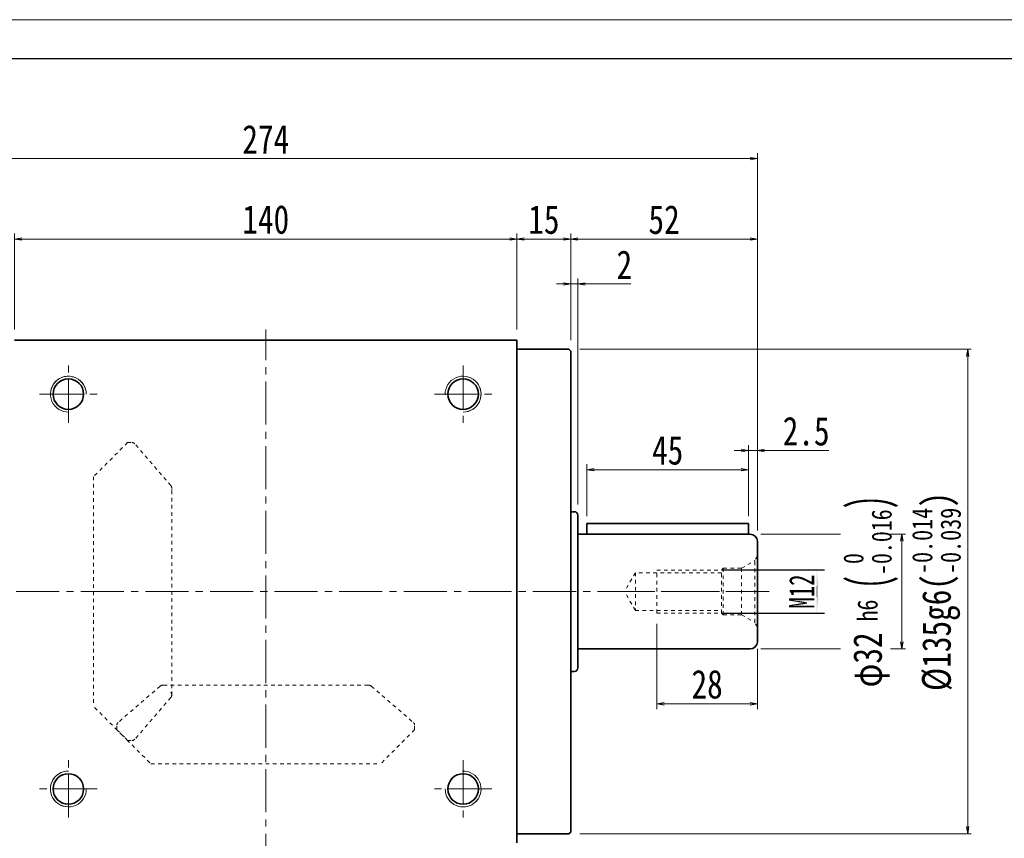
# Model space of a CAD drawing. Header units: millimetres. Extents: x 11 to 930, y 0 to 647.
# Tile 4 of 8: x 214 to 488, y 419 to 647. Entities that reach past the tile are written whole.
import ezdxf

# ---------------------------------------------------------------- set-up
doc = ezdxf.new("R2010")
doc.units = ezdxf.units.MM
doc.linetypes.add('点画线', pattern=[18, 12, -2, 2, -2])
doc.linetypes.add('虚线', pattern=[2, 1, -1])
for name, color, linetype, lineweight in [('TEXT', 4, 'Continuous', 18), ('中心线层', 1, '点画线', 18), ('图框_外框线', 7, 'Continuous', 18), ('尺寸线层', 3, 'Continuous', 18), ('粗实线层', 7, 'Continuous', 35)]:
    doc.layers.add(name, color=color, linetype=linetype, lineweight=lineweight)
doc.styles.add('宋体', font='SimSun.ttf', dxfattribs={"width": 0.8})
doc.styles.add('标准', font='SimSun.ttf', dxfattribs={"width": 0.667})
doc.dimstyles.new('a4-1-1.5', dxfattribs={"dimtxt": 4.5, "dimasz": 4.5, "dimexe": 2.25, "dimexo": 0, "dimgap": 0.75, "dimtad": 1, "dimdec": 3, "dimdsep": 46, "dimtxsty": '标准', "dimblk": '_CAXARROW', "dimcen": 0, "dimdle": 9, "dimazin": 2, "dimtfac": 0.707107, "dimtdec": 3, "dimtix": 1, "dimtmove": 2, "dimatfit": 3, "dimfxl": 0, "dimfrac": 2, "dimtolj": 1, "dimarcsym": 0})
doc.dimstyles.new('A水平标注$0', dxfattribs={"dimtxt": 3.5, "dimasz": 2, "dimexe": 1.5, "dimexo": 3, "dimgap": 1.1, "dimtad": 1, "dimtoh": 1, "dimdec": 4, "dimdsep": 46, "dimtxsty": '宋体', "dimblk": 'OPEN', "dimcen": 3, "dimclrd": 3, "dimclre": 3, "dimclrt": 6, "dimadec": 0, "dimazin": 0, "dimtm": 1e-09, "dimtfac": 1, "dimtdec": 4, "dimtix": 1, "dimtmove": 0, "dimatfit": 3, "dimldrblk": 'OPEN', "dimfxl": 0, "dimlwd": 13, "dimlwe": 13, "dimarcsym": 0})
doc.dimstyles.new('D直径标注φ25', dxfattribs={"dimtxt": 3.5, "dimasz": 2, "dimexe": 1, "dimexo": 3, "dimtad": 1, "dimtoh": 1, "dimdec": 1, "dimdsep": 46, "dimtxsty": '宋体', "dimblk": 'OPEN', "dimcen": 3, "dimclrd": 3, "dimclre": 3, "dimclrt": 130, "dimadec": 0, "dimazin": 0, "dimtm": 1e-09, "dimtfac": 1, "dimtdec": 1, "dimtmove": 0, "dimatfit": 0, "dimldrblk": 'OPEN', "dimfxl": 0, "dimlwd": 13, "dimlwe": 13, "dimarcsym": 0})

# ---------------------------------------------------------------- blocks, each defined once
blk = doc.blocks.new('_Open')
at = {"color": 0, "linetype": 'ByBlock', "lineweight": -2}
for p, q in [((-1, 0.17), (0, 0)), ((-1, -0.17), (0, 0)), ((0, 0), (-1, 0))]:
    blk.add_line(p, q, dxfattribs=at)
blk = doc.blocks.new('*D12')
at = {"color": 3, "lineweight": 13, "transparency": 16777216}
for p, q in [((212.49, 560.58), (212.49, 587.29)), ((352.49, 560.58), (352.49, 587.29)), ((214.49, 585.79), (350.49, 585.79))]:
    blk.add_line(p, q, dxfattribs=at)
at = {"layer": 'Defpoints', "color": 0, "transparency": 16777216}
for p in [(352.49, 585.79), (212.49, 557.58), (352.49, 557.58)]:
    blk.add_point(p, dxfattribs=at)
at = {"color": 3, "lineweight": 13, "transparency": 16777216, "xscale": 2, "yscale": 2, "zscale": 2, "rotation": 180}
blk.add_blockref('_Open', (212.49, 585.79), dxfattribs=at)
at = {"color": 3, "lineweight": 13, "transparency": 16777216, "xscale": 2, "yscale": 2, "zscale": 2}
blk.add_blockref('_Open', (352.49, 585.79), dxfattribs=at)
at = {"color": 6, "transparency": 16777216, "insert": (282.49, 591.2), "char_height": 8, "attachment_point": 5, "style": '宋体', "bg_fill": 3, "box_fill_scale": 1.1, "bg_fill_color": 257, "bg_fill_transparency": 0}
blk.add_mtext('140', dxfattribs=at)
blk = doc.blocks.new('*D14')
at = {"color": 3, "lineweight": 13, "transparency": 16777216}
for p, q in [((352.49, 560.58), (352.49, 587.29)), ((367.49, 557.58), (367.49, 587.29)), ((354.49, 585.79), (365.49, 585.79))]:
    blk.add_line(p, q, dxfattribs=at)
at = {"layer": 'Defpoints', "color": 0, "transparency": 16777216}
for p in [(367.49, 585.79), (352.49, 557.58), (367.49, 554.58)]:
    blk.add_point(p, dxfattribs=at)
at = {"color": 3, "lineweight": 13, "transparency": 16777216, "xscale": 2, "yscale": 2, "zscale": 2, "rotation": 180}
blk.add_blockref('_Open', (352.49, 585.79), dxfattribs=at)
at = {"color": 3, "lineweight": 13, "transparency": 16777216, "xscale": 2, "yscale": 2, "zscale": 2}
blk.add_blockref('_Open', (367.49, 585.79), dxfattribs=at)
at = {"color": 6, "transparency": 16777216, "insert": (359.99, 591.18), "char_height": 8, "attachment_point": 5, "style": '宋体', "bg_fill": 3, "box_fill_scale": 1.1, "bg_fill_color": 257, "bg_fill_transparency": 0}
blk.add_mtext('15', dxfattribs=at)
blk = doc.blocks.new('*D15')
at = {"color": 3, "lineweight": 13, "transparency": 16777216}
for p, q in [((367.49, 557.58), (367.49, 574.79)), ((369.49, 511.83), (369.49, 574.79)), ((365.49, 573.29), (363.49, 573.29)), ((367.49, 573.29), (369.49, 573.29)), ((379.15, 573.29), (371.49, 573.29)), ((384.19, 573.29), (379.15, 573.29))]:
    blk.add_line(p, q, dxfattribs=at)
at = {"layer": 'Defpoints', "color": 0, "transparency": 16777216}
for p in [(369.49, 573.29), (367.49, 554.58), (369.49, 508.83)]:
    blk.add_point(p, dxfattribs=at)
at = {"color": 3, "lineweight": 13, "transparency": 16777216, "xscale": 2, "yscale": 2, "zscale": 2}
blk.add_blockref('_Open', (367.49, 573.29), dxfattribs=at)
at = {"color": 3, "lineweight": 13, "transparency": 16777216, "xscale": 2, "yscale": 2, "zscale": 2, "rotation": 180}
blk.add_blockref('_Open', (369.49, 573.29), dxfattribs=at)
at = {"color": 6, "transparency": 16777216, "insert": (382.42, 578.65), "char_height": 8, "attachment_point": 5, "style": '宋体', "bg_fill": 3, "box_fill_scale": 1.1, "bg_fill_color": 257, "bg_fill_transparency": 0}
blk.add_mtext('2', dxfattribs=at)
blk = doc.blocks.new('*D17')
at = {"color": 3, "lineweight": 13, "transparency": 16777216}
for p, q in [((367.49, 557.58), (367.49, 587.29)), ((419.49, 504.58), (419.49, 587.29)), ((369.49, 585.79), (417.49, 585.79))]:
    blk.add_line(p, q, dxfattribs=at)
at = {"layer": 'Defpoints', "color": 0, "transparency": 16777216}
for p in [(419.49, 585.79), (367.49, 554.58), (419.49, 501.58)]:
    blk.add_point(p, dxfattribs=at)
at = {"color": 3, "lineweight": 13, "transparency": 16777216, "xscale": 2, "yscale": 2, "zscale": 2, "rotation": 180}
blk.add_blockref('_Open', (367.49, 585.79), dxfattribs=at)
at = {"color": 3, "lineweight": 13, "transparency": 16777216, "xscale": 2, "yscale": 2, "zscale": 2}
blk.add_blockref('_Open', (419.49, 585.79), dxfattribs=at)
at = {"color": 6, "transparency": 16777216, "insert": (393.49, 591.16), "char_height": 8, "attachment_point": 5, "style": '宋体', "bg_fill": 3, "box_fill_scale": 1.1, "bg_fill_color": 257, "bg_fill_transparency": 0}
blk.add_mtext('52', dxfattribs=at)
blk = doc.blocks.new('*D18')
at = {"color": 3, "lineweight": 13, "transparency": 16777216}
for p, q in [((145.49, 503.58), (145.49, 609.7)), ((419.49, 504.58), (419.49, 609.7)), ((417.49, 608.2), (147.49, 608.2))]:
    blk.add_line(p, q, dxfattribs=at)
at = {"layer": 'Defpoints', "color": 0, "transparency": 16777216}
for p in [(145.49, 608.2), (145.49, 500.58), (419.49, 501.58)]:
    blk.add_point(p, dxfattribs=at)
at = {"color": 3, "lineweight": 13, "transparency": 16777216, "xscale": 2, "yscale": 2, "zscale": 2, "rotation": 180}
blk.add_blockref('_Open', (145.49, 608.2), dxfattribs=at)
at = {"color": 3, "lineweight": 13, "transparency": 16777216, "xscale": 2, "yscale": 2, "zscale": 2}
blk.add_blockref('_Open', (419.49, 608.2), dxfattribs=at)
at = {"color": 6, "transparency": 16777216, "insert": (282.49, 613.57), "char_height": 8, "attachment_point": 5, "style": '宋体', "bg_fill": 3, "box_fill_scale": 1.1, "bg_fill_color": 257, "bg_fill_transparency": 0}
blk.add_mtext('274', dxfattribs=at)
blk = doc.blocks.new('*D25')
at = {"layer": 'Defpoints', "color": 0, "transparency": 16777216}
for p in [(366.99, 555.08), (366.99, 420.08), (478.11, 420.08)]:
    blk.add_point(p, dxfattribs=at)
at = {"layer": '尺寸线层', "color": 3, "lineweight": 13, "transparency": 16777216}
for p, q in [((369.99, 555.08), (479.11, 555.08)), ((478.11, 553.08), (478.11, 422.08)), ((369.99, 420.08), (479.11, 420.08))]:
    blk.add_line(p, q, dxfattribs=at)
at = {"layer": '尺寸线层', "color": 3, "lineweight": 13, "transparency": 16777216, "xscale": 2, "yscale": 2, "zscale": 2}
for p, rotation in [((478.11, 555.08), 90), ((478.11, 420.08), 270)]:
    blk.add_blockref('_Open', p, dxfattribs=dict(at, rotation=rotation))
at = {"layer": '尺寸线层', "color": 130, "transparency": 16777216, "insert": (469.38, 487.58), "char_height": 8, "attachment_point": 5, "rotation": 90, "style": '宋体', "bg_fill": 3, "box_fill_scale": 1.1, "bg_fill_color": 257, "bg_fill_transparency": 0}
blk.add_mtext('{\\A1;\\A1;%%C135g6({\\H0.707107x;\\S-0.014^ -0.039;})}', dxfattribs=at)
blk = doc.blocks.new('_CAXARROW')
blk.add_hatch(color=0).paths.add_polyline_path([(0, 0), (-1, 0.125), (-1, -0.125)], flags=0)
blk = doc.blocks.new('*D33')
at = {"layer": 'Defpoints', "color": 0, "transparency": 16777216}
for p in [(409.49, 493.58), (409.49, 481.58)]:
    blk.add_point(p, dxfattribs=at)
at = {"layer": '尺寸线层', "color": 0, "lineweight": -2, "transparency": 16777216}
for p, q in [((409.49, 493.58), (438.23, 493.58)), ((435.98, 489.08), (435.98, 486.08)), ((409.49, 481.58), (438.23, 481.58))]:
    blk.add_line(p, q, dxfattribs=at)
at = {"layer": '尺寸线层', "color": 0, "lineweight": -2, "transparency": 16777216, "xscale": 4.5, "yscale": 4.5, "zscale": 4.5}
for p, rotation in [((435.98, 493.58), 90), ((435.98, 481.58), 270)]:
    blk.add_blockref('_CAXARROW', p, dxfattribs=dict(at, rotation=rotation))
at = {"layer": '尺寸线层', "color": 0, "transparency": 16777216, "insert": (431.83, 487.58), "char_height": 7, "attachment_point": 5, "rotation": 90, "style": '标准', "bg_fill": 3, "box_fill_scale": 1.1, "bg_fill_color": 257, "bg_fill_transparency": 0}
blk.add_mtext('\\A1;M12', dxfattribs=at)
at = {"layer": 'Defpoints', "color": 0, "transparency": 16777216}
blk.add_point((435.98, 481.58), dxfattribs=at)
blk = doc.blocks.new('*D34')
at = {"color": 3, "lineweight": 13, "transparency": 16777216}
for p, q in [((391.49, 478.58), (391.49, 454.8)), ((419.49, 471.58), (419.49, 454.8)), ((417.49, 456.3), (393.49, 456.3))]:
    blk.add_line(p, q, dxfattribs=at)
at = {"layer": 'Defpoints', "color": 0, "transparency": 16777216}
for p in [(391.49, 481.58), (419.49, 474.58), (391.49, 456.3)]:
    blk.add_point(p, dxfattribs=at)
at = {"color": 3, "lineweight": 13, "transparency": 16777216, "xscale": 2, "yscale": 2, "zscale": 2, "rotation": 180}
blk.add_blockref('_Open', (391.49, 456.3), dxfattribs=at)
at = {"color": 3, "lineweight": 13, "transparency": 16777216, "xscale": 2, "yscale": 2, "zscale": 2}
blk.add_blockref('_Open', (419.49, 456.3), dxfattribs=at)
at = {"color": 6, "transparency": 16777216, "insert": (405.49, 461.71), "char_height": 8, "attachment_point": 5, "style": '宋体', "bg_fill": 3, "box_fill_scale": 1.1, "bg_fill_color": 257, "bg_fill_transparency": 0}
blk.add_mtext('28', dxfattribs=at)
blk = doc.blocks.new('M12螺纹中心孔_2_2')
at = {"layer": '中心线层', "linetype": '点画线', "lineweight": 18}
blk.add_line((40.79, 0), (-3.25, 0), dxfattribs=at)
at = {"layer": '粗实线层', "color": 6, "linetype": '虚线', "lineweight": 18}
for p, q in [((0, -9.9), (0, 9.9)), ((0, 9.9), (0.74, 8.61)), ((4.4, 6.5), (0.74, 8.61)), ((0.74, -8.61), (0.74, 8.61)), ((9.5, 6.5), (4.4, 6.5)), ((4.4, -6.5), (4.4, 6.5)), ((10, 6), (9.5, 6.5)), ((9.5, -6.5), (9.5, 6.5)), ((28, 6), (10, 6)), ((10, -6), (10, 6)), ((28, -6), (28, 6)), ((10, 5.25), (34, 5.25)), ((34, 5.25), (34, -5.25)), ((34, 5.25), (37.03, 0)), ((34, -5.25), (37.03, 0)), ((34, -5.25), (10, -5.25)), ((4.4, -6.5), (0.74, -8.61)), ((9.5, -6.5), (4.4, -6.5)), ((10, -6), (9.5, -6.5)), ((28, -6), (10, -6)), ((0, -9.9), (0.74, -8.61))]:
    blk.add_line(p, q, dxfattribs=at)
blk = doc.blocks.new('*D35')
at = {"color": 3, "lineweight": 13, "transparency": 16777216}
for p, q in [((371.99, 508.58), (371.99, 523.02)), ((414.99, 521.52), (373.99, 521.52)), ((416.99, 508.58), (416.99, 523.02))]:
    blk.add_line(p, q, dxfattribs=at)
at = {"layer": 'Defpoints', "color": 0, "transparency": 16777216}
for p in [(371.99, 521.52), (371.99, 505.58), (416.99, 505.58)]:
    blk.add_point(p, dxfattribs=at)
at = {"color": 3, "lineweight": 13, "transparency": 16777216, "xscale": 2, "yscale": 2, "zscale": 2, "rotation": 180}
blk.add_blockref('_Open', (371.99, 521.52), dxfattribs=at)
at = {"color": 3, "lineweight": 13, "transparency": 16777216, "xscale": 2, "yscale": 2, "zscale": 2}
blk.add_blockref('_Open', (416.99, 521.52), dxfattribs=at)
at = {"color": 6, "transparency": 16777216, "insert": (394.49, 526.89), "char_height": 8, "attachment_point": 5, "style": '宋体', "bg_fill": 3, "box_fill_scale": 1.1, "bg_fill_color": 257, "bg_fill_transparency": 0}
blk.add_mtext('45', dxfattribs=at)
blk = doc.blocks.new('*D36')
at = {"color": 3, "lineweight": 13, "transparency": 16777216}
for p, q in [((414.99, 526.86), (412.99, 526.86)), ((416.99, 509.58), (416.99, 528.36)), ((419.49, 526.86), (416.99, 526.86)), ((419.49, 504.58), (419.49, 528.36)), ((425.23, 526.86), (421.49, 526.86)), ((439.42, 526.86), (425.23, 526.86))]:
    blk.add_line(p, q, dxfattribs=at)
at = {"layer": 'Defpoints', "color": 0, "transparency": 16777216}
for p in [(416.99, 526.86), (416.99, 506.58), (419.49, 501.58)]:
    blk.add_point(p, dxfattribs=at)
at = {"color": 3, "lineweight": 13, "transparency": 16777216, "xscale": 2, "yscale": 2, "zscale": 2}
blk.add_blockref('_Open', (416.99, 526.86), dxfattribs=at)
at = {"color": 3, "lineweight": 13, "transparency": 16777216, "xscale": 2, "yscale": 2, "zscale": 2, "rotation": 180}
blk.add_blockref('_Open', (419.49, 526.86), dxfattribs=at)
at = {"color": 6, "transparency": 16777216, "insert": (433.08, 532.22), "char_height": 8, "attachment_point": 5, "style": '宋体', "bg_fill": 3, "box_fill_scale": 1.1, "bg_fill_color": 257, "bg_fill_transparency": 0}
blk.add_mtext('2.5', dxfattribs=at)
blk = doc.blocks.new('*D47')
at = {"color": 3, "lineweight": 13, "transparency": 16777216}
for p, q in [((420.49, 503.58), (460.75, 503.58)), ((459.75, 473.58), (459.75, 501.58)), ((420.49, 471.58), (460.75, 471.58))]:
    blk.add_line(p, q, dxfattribs=at)
at = {"layer": 'Defpoints', "color": 0, "transparency": 16777216}
for p in [(417.49, 503.58), (417.49, 471.58)]:
    blk.add_point(p, dxfattribs=at)
at = {"color": 3, "lineweight": 13, "transparency": 16777216, "xscale": 2, "yscale": 2, "zscale": 2}
for p, rotation in [((459.75, 503.58), 90), ((459.75, 471.58), 270)]:
    blk.add_blockref('_Open', p, dxfattribs=dict(at, rotation=rotation))
at = {"color": 130, "transparency": 16777216, "insert": (451.12, 487.58), "char_height": 8, "attachment_point": 5, "rotation": 90, "style": '宋体', "bg_fill": 3, "box_fill_scale": 1.1, "bg_fill_color": 257, "bg_fill_transparency": 0}
blk.add_mtext('{\\A1;φ32{}{{\\H0.7x;\\C2; h6 {\\H2x;\\W0.5;(}\\S 0^ -0.016;{\\H2x;\\W0.5;)}}}}', dxfattribs=at)
at = {"layer": 'Defpoints', "color": 0, "transparency": 16777216}
blk.add_point((459.75, 503.58), dxfattribs=at)

msp = doc.modelspace()

# ---------------------------------------------------------------- linework, layer by layer
at = {"color": 6, "linetype": '虚线', "lineweight": 18}
for p, q in [((243.99091, 529.07804), (234.49091, 519.57804)), ((243.99091, 529.07804), (245.22246, 529.07804)), ((256.06046, 517.08706), (245.97849, 528.73257)), ((234.49091, 519.57804), (234.49091, 455.57804)), ((256.28591, 516.45391), (256.28591, 516.33225)), ((253.07102, 461.23407), (241.33138, 451.07062)), ((253.68174, 461.47804), (254.01066, 461.47804)), ((311.29008, 461.47804), (310.96116, 461.47804)), ((311.9008, 461.23407), (323.64044, 451.07062)), ((256.28591, 458.67452), (256.28591, 458.82382)), ((243.99091, 446.07804), (234.49091, 455.57804)), ((256.06046, 458.06901), (245.97849, 446.42351)), ((240.98591, 449.08304), (240.98591, 450.31458)), ((323.98591, 449.08304), (323.98591, 450.31458)), ((240.98591, 449.08304), (250.48591, 439.58304)), ((323.98591, 449.08304), (314.48591, 439.58304)), ((243.99091, 446.07804), (245.22246, 446.07804)), ((250.48591, 439.58304), (314.48591, 439.58304))]:
    msp.add_line(p, q, dxfattribs=at)
for centre, start, end in [((245.22246, 528.07804), 40.884, 90), ((255.28591, 516.45391), 0, 40.884), ((253.72555, 460.47804), 90, 130.884), ((311.24627, 460.47804), 49.116, 90), ((255.28591, 458.82382), 0, 45), ((255.28591, 458.70217), 319.116, 360), ((241.98591, 450.31458), 130.884, 180), ((322.98591, 450.31458), 0, 49.116), ((245.22246, 447.07804), 270, 319.116)]:
    msp.add_arc(centre, 1, start, end, dxfattribs=at)
at = {"color": 7, "linetype": 'Continuous', "lineweight": 0}
for centre, start, end in [((227.48591, 432.57804), 90, 285), ((337.48591, 432.57804), 180, 15)]:
    msp.add_arc(centre, 5, start, end, dxfattribs=at)
at = {"layer": 'TEXT', "color": 6, "linetype": '虚线', "lineweight": 18}
for p, q in [((245.58965, 529.07804), (245.6794, 529.07804)), ((245.75829, 528.98692), (245.6794, 529.07804)), ((256.28591, 516.0565), (256.28591, 515.91804)), ((254.34077, 461.47804), (254.43434, 461.47804)), ((310.63106, 461.47804), (310.53749, 461.47804)), ((323.91889, 450.82955), (323.98591, 450.77153)), ((323.98591, 450.68819), (323.98591, 450.77153)), ((245.58965, 446.07804), (245.6794, 446.07804)), ((245.75829, 446.16915), (245.6794, 446.07804))]:
    msp.add_line(p, q, dxfattribs=at)
at = {"layer": '中心线层'}
for p, q in [((282.48591, 408.07804), (282.48591, 560.57804)), ((140.95479, 487.57804), (422.73591, 487.57804)), ((227.48591, 424.57804), (227.48591, 440.57804)), ((337.48591, 440.57804), (337.48591, 424.57804)), ((235.48591, 432.57804), (219.48591, 432.57804)), ((345.48591, 432.57804), (329.48591, 432.57804))]:
    msp.add_line(p, q, dxfattribs=at)
at = {"layer": '图框_外框线', "color": 3}
msp.add_lwpolyline([(15.11716, 0), (929.92507, 0), (929.92507, 646.89988), (15.11716, 646.89988)], close=True, dxfattribs=at)
at = {"layer": '图框_外框线', "color": 3, "lineweight": 25}
msp.add_lwpolyline([(69.57001, 10.89057), (919.0345, 10.89057), (919.0345, 636.00931), (69.57001, 636.00931)], close=True, dxfattribs=at)
at = {"layer": '粗实线层'}
for p, q in [((212.48591, 557.57804), (352.48591, 557.57804)), ((352.48591, 417.57804), (352.48591, 557.57804)), ((352.48591, 555.07804), (366.98591, 555.07804)), ((366.98591, 555.07804), (367.48591, 554.57804)), ((367.48591, 554.57804), (367.48591, 420.57804)), ((352.48591, 420.07804), (366.98591, 420.07804)), ((366.98591, 420.07804), (367.48591, 420.57804))]:
    msp.add_line(p, q, dxfattribs=at)
at = {"layer": '粗实线层', "color": 6, "linetype": '虚线', "lineweight": 18}
for p, q in [((256.28591, 458.70217), (256.28591, 516.33225)), ((253.98911, 461.47804), (311.12562, 461.47804))]:
    msp.add_line(p, q, dxfattribs=at)
at = {"layer": '粗实线层'}
for centre in [(227.48591, 432.57804), (337.48591, 432.57804)]:
    msp.add_circle(centre, 4.25, dxfattribs=at)
at = {"layer": '粗实线层', "lineweight": 18}
for centre, start, end in [((227.48591, 432.57804), 90, 1.9231652), ((337.48591, 432.57804), 180, 91.9231652)]:
    msp.add_arc(centre, 5, start, end, dxfattribs=at)

# ---------------------------------------------------------------- next in the draw order: dimensions: what is measured, and where the dimension line sits
dim = msp.add_linear_dim(base=(352.48591, 585.79088), p1=(212.48591, 557.57804), p2=(352.48591, 557.57804), dimstyle='A水平标注$0', override={"dimtxt": 8, "dimgap": 1.5, "dimblk": 'Open', "dimtfill": 1, "dimtfillclr": 256})
dim.commit()
dim.dimension.update_dxf_attribs({"geometry": '*D12', "text_midpoint": (282.48591, 591.20149)})

# ---------------------------------------------------------------- next in the draw order: dimensions: what is measured, and where the dimension line sits
dim = msp.add_linear_dim(base=(367.48591, 585.79088), p1=(352.48591, 557.57804), p2=(367.48591, 554.57804), dimstyle='A水平标注$0', override={"dimtxt": 8, "dimgap": 1.5, "dimblk": 'Open', "dimtfill": 1, "dimtfillclr": 256})
dim.commit()
dim.dimension.update_dxf_attribs({"geometry": '*D14', "text_midpoint": (359.98591, 591.17915)})

# ---------------------------------------------------------------- next in the draw order: dimensions: what is measured, and where the dimension line sits
dim = msp.add_linear_dim(base=(369.48591, 573.28688), p1=(367.48591, 554.57804), p2=(369.48591, 508.82804), dimstyle='A水平标注$0', override={"dimtxt": 8, "dimgap": 1.5, "dimblk": 'Open', "dimtfill": 1, "dimtfillclr": 256})
dim.commit()
dim.dimension.update_dxf_attribs({"geometry": '*D15', "text_midpoint": (382.41995, 573.28688), "dimtype": 160})

# ---------------------------------------------------------------- next in the draw order: dimensions: what is measured, and where the dimension line sits
dim = msp.add_linear_dim(base=(419.48591, 585.79088), p1=(367.48591, 554.57804), p2=(419.48591, 501.57804), dimstyle='A水平标注$0', override={"dimtxt": 8, "dimgap": 1.5, "dimblk": 'Open', "dimtfill": 1, "dimtfillclr": 256})
dim.commit()
dim.dimension.update_dxf_attribs({"geometry": '*D17', "text_midpoint": (393.48591, 591.1568)})

# ---------------------------------------------------------------- next in the draw order: dimensions: what is measured, and where the dimension line sits
dim = msp.add_linear_dim(base=(145.48591, 608.20338), p1=(419.48591, 501.57804), p2=(145.48591, 500.57804), dimstyle='A水平标注$0', override={"dimtxt": 8, "dimgap": 1.5, "dimblk": 'Open', "dimtfill": 1, "dimtfillclr": 256})
dim.commit()
dim.dimension.update_dxf_attribs({"geometry": '*D18', "text_midpoint": (282.48591, 613.5693)})

# ---------------------------------------------------------------- next in the draw order: linework, layer by layer
at = {"color": 7, "linetype": 'Continuous', "lineweight": 0}
for centre, start, end in [((227.48591, 542.57804), 0, 195), ((337.48591, 542.57804), 270, 105)]:
    msp.add_arc(centre, 5, start, end, dxfattribs=at)
at = {"layer": '中心线层'}
for p, q in [((227.48591, 534.57804), (227.48591, 550.57804)), ((337.48591, 550.57804), (337.48591, 534.57804)), ((219.48591, 542.57804), (235.48591, 542.57804)), ((329.48591, 542.57804), (345.48591, 542.57804))]:
    msp.add_line(p, q, dxfattribs=at)
at = {"layer": '粗实线层'}
for centre in [(227.48591, 542.57804), (337.48591, 542.57804)]:
    msp.add_circle(centre, 4.25, dxfattribs=at)
at = {"layer": '粗实线层', "lineweight": 18}
for centre, start, end in [((227.48591, 542.57804), 360, 271.9231652), ((337.48591, 542.57804), 270, 181.9231652)]:
    msp.add_arc(centre, 5, start, end, dxfattribs=at)

# ---------------------------------------------------------------- next in the draw order: dimensions: what is measured, and where the dimension line sits
at = {"layer": '尺寸线层'}
dim = msp.add_linear_dim(base=(478.11003, 420.07804), p1=(366.98591, 555.07804), p2=(366.98591, 420.07804), angle=270, text='{\\A1;\\A1;%%C135g6({\\H0.707107x;\\S-0.014^ -0.039;})}', dimstyle='D直径标注φ25', override={"dimtxt": 8, "dimgap": 1.5, "dimpost": 'φ<>', "dimtp": -0.014, "dimtm": 0.039, "dimtdec": 3, "dimtzin": 8}, dxfattribs=at)
dim.commit()
dim.dimension.update_dxf_attribs({"geometry": '*D25', "text_midpoint": (469.377, 487.57804)})

# ---------------------------------------------------------------- next in the draw order: linework, layer by layer
at = {"layer": '粗实线层'}
for p, q in [((367.48591, 509.82804), (368.48591, 509.82804)), ((369.48591, 508.82804), (369.48591, 466.32804)), ((369.48591, 508.82804), (369.48591, 466.32804)), ((416.98591, 506.57804), (371.98591, 506.57804)), ((371.98591, 506.57804), (371.98591, 503.57804)), ((416.98591, 506.57804), (416.98591, 503.57804)), ((417.48591, 503.57804), (369.48591, 503.57804)), ((367.48591, 465.32804), (368.48591, 465.32804))]:
    msp.add_line(p, q, dxfattribs=at)
for centre, radius, start, end in [((368.48591, 508.82804), 1, 0, 90), ((417.48591, 501.57804), 2, 0, 90), ((368.48591, 466.32804), 1, 270, 360)]:
    msp.add_arc(centre, radius, start, end, dxfattribs=at)

# ---------------------------------------------------------------- next in the draw order: dimensions: what is measured, and where the dimension line sits
at = {"layer": '尺寸线层'}
dim = msp.add_linear_dim(base=(435.98003, 481.57804), p1=(409.48591, 493.57804), p2=(409.48591, 481.57804), angle=270, dimstyle='a4-1-1.5', override={"dimtxt": 7, "dimpost": 'M<>', "dimsah": 1, "dimtfac": 1, "dimtfill": 1, "dimtzin": 8}, dxfattribs=at)
dim.commit()
dim.dimension.update_dxf_attribs({"geometry": '*D33', "text_midpoint": (431.8278, 487.57804)})

# ---------------------------------------------------------------- next in the draw order: dimensions: what is measured, and where the dimension line sits
for base, p1, p2, picture, middle in [((371.98591, 521.52338), (416.98591, 505.57804), (371.98591, 505.57804), '*D35', (394.48591, 526.8893)), ((391.48591, 456.29766), (419.48591, 474.57804), (391.48591, 481.57804), '*D34', (405.48591, 461.70827))]:
    dim = msp.add_linear_dim(base=base, p1=p1, p2=p2, dimstyle='A水平标注$0', override={"dimtxt": 8, "dimgap": 1.5, "dimblk": 'Open', "dimtfill": 1, "dimtfillclr": 256})
    dim.commit()
    dim.dimension.update_dxf_attribs({"geometry": picture, "text_midpoint": middle})

# ---------------------------------------------------------------- next in the draw order: linework, layer by layer
at = {"layer": '粗实线层'}
for p, q in [((419.48591, 501.57804), (419.48591, 473.57804)), ((417.48591, 471.57804), (369.48591, 471.57804))]:
    msp.add_line(p, q, dxfattribs=at)
msp.add_arc((417.48591, 473.57804), 2, 270, 0, dxfattribs=at)

# ---------------------------------------------------------------- next in the draw order: block references
at = {"layer": '粗实线层', "xscale": -1}
msp.add_blockref('M12螺纹中心孔_2_2', (419.48591, 487.57804), dxfattribs=at)

# ---------------------------------------------------------------- next in the draw order: dimensions: what is measured, and where the dimension line sits
dim = msp.add_linear_dim(base=(416.98591, 526.85588), p1=(419.48591, 501.57804), p2=(416.98591, 506.57804), dimstyle='A水平标注$0', override={"dimtxt": 8, "dimgap": 1.5, "dimblk": 'Open', "dimtfill": 1, "dimtfillclr": 256})
dim.commit()
dim.dimension.update_dxf_attribs({"geometry": '*D36', "text_midpoint": (433.07854, 526.85588), "dimtype": 160})

# ---------------------------------------------------------------- next in the draw order: dimensions: what is measured, and where the dimension line sits
dim = msp.add_linear_dim(base=(459.75156, 503.57804), p1=(417.48591, 471.57804), p2=(417.48591, 503.57804), angle=90, text='{\\A1;φ<>{}{{\\H0.7x;\\C2; h6 {\\H2x;\\W0.5;(}\\S 0^ -0.016;{\\H2x;\\W0.5;)}}}}', dimstyle='D直径标注φ25', override={"dimtxt": 8, "dimgap": 1.5, "dimpost": '<>', "dimtol": 0, "dimlim": 0, "dimtp": 0, "dimtm": 0.016, "dimtdec": 4, "dimtvp": 0.1})
dim.commit()
dim.dimension.update_dxf_attribs({"geometry": '*D47', "text_midpoint": (459.75156, 487.57804), "dimtype": 160})

doc.saveas('drawing.dxf')
